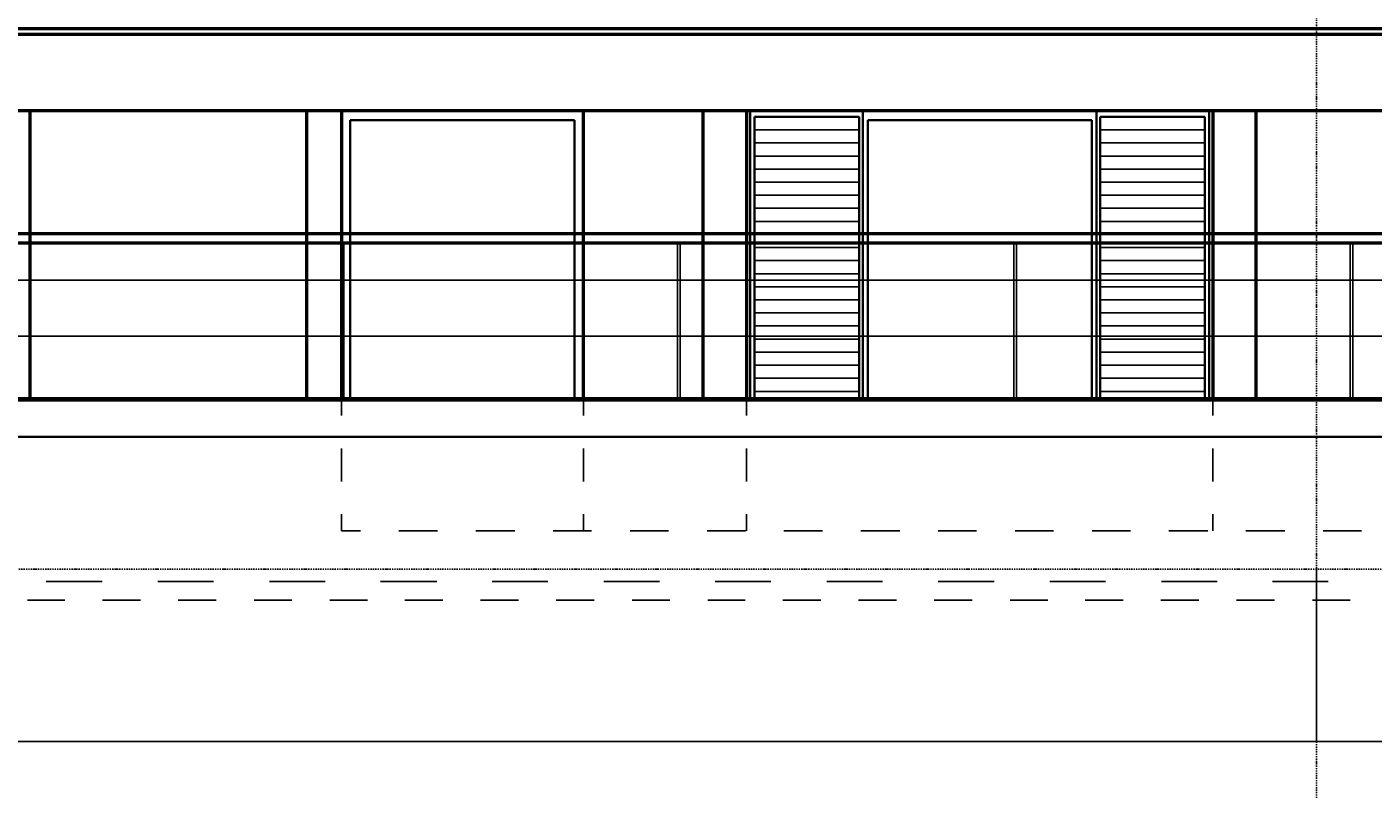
# Model space of a CAD drawing. Header units: millimetres. Extents: x -16263 to 65836, y 12201 to 60971.
# Tile 20 of 66: x 38359 to 45561, y 12866 to 16995. Entities that reach past the tile are written whole.
import ezdxf

# ---------------------------------------------------------------- set-up
doc = ezdxf.new("R2010")
doc.units = ezdxf.units.MM
doc.linetypes.add('DASHDOT', pattern=[25.4, 12.7, -6.35, 0, -6.35])
for name, color, linetype in [('AL$4A---_STEMPEL', 7, 'Continuous'), ('maat', 1, 'Continuous'), ('stramien', 1, 'DASHDOT'), ('vanarris', 253, 'Continuous')]:
    doc.layers.add(name, color=color, linetype=linetype)
doc.styles.get("Standard").update_dxf_attribs({"font": 'arial.ttf'})
doc.dimstyles.new('Annotative', dxfattribs={"dimscale": 0, "dimtxt": 2.5, "dimasz": 2.5, "dimexe": 1.25, "dimexo": 0.625, "dimtad": 1, "dimtxsty": 'Standard', "dimcen": 2.5, "dimadec": 0, "dimazin": 0, "dimtfac": 1, "dimtmove": 0, "dimatfit": 3, "dimfxl": 1, "dimarcsym": 0})

# ---------------------------------------------------------------- blocks, each defined once
blk = doc.blocks.new('*U130')
at = {"layer": 'stramien', "color": 1, "ltscale": 0.5}
blk.add_lwpolyline([(0, 21501.2), (0, -21501.2)], dxfattribs=at)
blk = doc.blocks.new('*U129')
at = {"layer": 'stramien', "color": 0, "linetype": 'ByBlock', "lineweight": -2, "transparency": 16777216}
blk.add_blockref('*U130', (36000, 0), dxfattribs=at)
blk = doc.blocks.new('vanarris noord')
at = {"layer": 'vanarris', "lineweight": 50}
for p, q in [((21600, -2870), (28800, -2870)), ((28800, -2870), (36000, -2870)), ((21600, -2900), (28800, -2900)), ((28800, -2900), (36000, -2900)), ((43500, -3310), (-25500, -3310)), ((21920, -4855), (21920, -3310)), ((23400, -4855), (23400, -3310)), ((23585, -3310), (23585, -4855)), ((24880, -4855), (24880, -3310)), ((25520, -4855), (25520, -3310)), ((25752.5, -3310), (25752.5, -4855)), ((28247.5, -3310), (28247.5, -4855)), ((28480, -4855), (28480, -3310)), ((14467.5, -3967.5), (32690, -3967.5)), ((14467.5, -4017.5), (32690, -4017.5))]:
    blk.add_line(p, q, dxfattribs=at)
at = {"layer": 'vanarris', "lineweight": 35}
for p, q in [((26375, -3310), (26375, -4855)), ((27625, -3310), (27625, -4855)), ((23632.5, -3360), (24832.5, -3360)), ((23632.5, -3360), (23632.5, -4855)), ((24832.5, -3360), (24832.5, -4855)), ((25772.5, -3320), (25772.5, -4855)), ((25795, -3342.5), (25795, -4855)), ((25795, -3342.5), (26355, -3342.5)), ((26355, -3342.5), (26355, -4855)), ((26402.5, -3360), (26402.5, -4855)), ((26402.5, -3360), (27600, -3360)), ((27600, -3360), (27600, -4855)), ((27645, -3342.5), (27645, -4855)), ((28205, -3342.5), (27645, -3342.5)), ((28205, -3342.5), (28205, -4855)), ((28227.5, -3320), (28227.5, -4855)), ((36100, -5055), (-30491.1, -5055))]:
    blk.add_line(p, q, dxfattribs=at)
at = {"layer": 'vanarris', "lineweight": 25}
for p, q in [((25795, -3412.5), (26355, -3412.5)), ((28205, -3412.5), (27645, -3412.5)), ((25795, -3482.5), (26355, -3482.5)), ((28205, -3482.5), (27645, -3482.5)), ((25795, -3552.5), (26355, -3552.5)), ((28205, -3552.5), (27645, -3552.5)), ((25795, -3622.5), (26355, -3622.5)), ((28205, -3622.5), (27645, -3622.5)), ((25795, -3692.5), (26355, -3692.5)), ((28205, -3692.5), (27645, -3692.5)), ((25795, -3762.5), (26355, -3762.5)), ((28205, -3762.5), (27645, -3762.5)), ((25795, -3832.5), (26355, -3832.5)), ((28205, -3832.5), (27645, -3832.5)), ((25795, -3902.5), (26355, -3902.5)), ((28205, -3902.5), (27645, -3902.5)), ((23582.5, -4017.5), (23582.5, -4855)), ((23597.5, -4017.5), (23597.5, -4855)), ((25382.5, -4017.5), (25382.5, -4855)), ((25397.5, -4017.5), (25397.5, -4855)), ((25795, -3972.5), (26355, -3972.5)), ((27182.5, -4017.5), (27182.5, -4855)), ((27197.5, -4017.5), (27197.5, -4855)), ((28205, -3972.5), (27645, -3972.5)), ((28982.5, -4017.5), (28982.5, -4855)), ((28997.5, -4017.5), (28997.5, -4855)), ((25795, -4042.5), (26355, -4042.5)), ((28205, -4042.5), (27645, -4042.5)), ((25795, -4112.5), (26355, -4112.5)), ((28205, -4112.5), (27645, -4112.5)), ((14467.5, -4217.5), (32690, -4217.5)), ((25795, -4182.5), (26355, -4182.5)), ((28205, -4182.5), (27645, -4182.5)), ((25795, -4252.5), (26355, -4252.5)), ((28205, -4252.5), (27645, -4252.5)), ((25795, -4322.5), (26355, -4322.5)), ((25795, -4392.5), (26355, -4392.5)), ((28205, -4322.5), (27645, -4322.5)), ((28205, -4392.5), (27645, -4392.5)), ((25795, -4462.5), (26355, -4462.5)), ((28205, -4462.5), (27645, -4462.5)), ((14467.5, -4517.5), (32690, -4517.5)), ((25795, -4532.5), (26355, -4532.5)), ((28205, -4532.5), (27645, -4532.5)), ((25795, -4602.5), (26355, -4602.5)), ((28205, -4602.5), (27645, -4602.5)), ((25795, -4672.5), (26355, -4672.5)), ((28205, -4672.5), (27645, -4672.5)), ((25795, -4742.5), (26355, -4742.5)), ((28205, -4742.5), (27645, -4742.5)), ((25795, -4812.5), (26355, -4812.5)), ((28205, -4812.5), (27645, -4812.5)), ((14467.5, -4855), (32690, -4855)), ((23585, -4855), (23585, -4942.5)), ((24880, -4855), (24880, -4942.5)), ((25752.5, -4855), (25752.5, -4942.5)), ((28247.5, -4855), (28247.5, -4942.5)), ((23585, -5117.5), (23585, -5295)), ((24880, -5117.5), (24880, -5295)), ((25752.5, -5117.5), (25752.5, -5295)), ((28247.5, -5117.5), (28247.5, -5295)), ((23585, -5470), (23585, -5560)), ((24880, -5470), (24880, -5560)), ((25752.5, -5470), (25752.5, -5560)), ((28247.5, -5470), (28247.5, -5560)), ((23585, -5560), (23687.5, -5560)), ((23892.5, -5560), (24100, -5560)), ((24305, -5560), (24512.5, -5560)), ((24717.5, -5560), (24922.5, -5560)), ((25130, -5560), (25335, -5560)), ((25542.5, -5560), (25747.5, -5560)), ((25952.5, -5560), (26160, -5560)), ((26365, -5560), (26572.5, -5560)), ((26777.5, -5560), (26982.5, -5560)), ((27190, -5560), (27395, -5560)), ((27602.5, -5560), (27807.5, -5560)), ((28012.5, -5560), (28220, -5560)), ((28425, -5560), (28632.5, -5560)), ((28837.5, -5560), (29042.5, -5560)), ((22005, -5830), (22305, -5830)), ((22602.5, -5830), (22900, -5830)), ((23200, -5830), (23497.5, -5830)), ((23795, -5830), (24095, -5830)), ((24392.5, -5830), (24690, -5830)), ((24990, -5830), (25287.5, -5830)), ((25585, -5830), (25882.5, -5830)), ((26182.5, -5830), (26480, -5830)), ((26777.5, -5830), (27077.5, -5830)), ((27375, -5830), (27672.5, -5830)), ((27972.5, -5830), (28270, -5830)), ((28567.5, -5830), (28865, -5830)), ((21905, -5930), (22105, -5930)), ((22307.5, -5930), (22510, -5930)), ((22712.5, -5930), (22915, -5930)), ((23117.5, -5930), (23320, -5930)), ((23522.5, -5930), (23725, -5930)), ((23925, -5930), (24127.5, -5930)), ((24330, -5930), (24532.5, -5930)), ((24735, -5930), (24937.5, -5930)), ((25140, -5930), (25342.5, -5930)), ((25545, -5930), (25745, -5930)), ((25947.5, -5930), (26150, -5930)), ((26352.5, -5930), (26555, -5930)), ((26757.5, -5930), (26960, -5930)), ((27162.5, -5930), (27365, -5930)), ((27565, -5930), (27767.5, -5930)), ((27970, -5930), (28172.5, -5930)), ((28375, -5930), (28577.5, -5930)), ((28780, -5930), (28982.5, -5930))]:
    blk.add_line(p, q, dxfattribs=at)
at = {"layer": 'vanarris', "lineweight": 70}
blk.add_line((14400, -4855), (32720, -4855), dxfattribs=at)
blk = doc.blocks.new('*D281')
at = {"layer": 'Defpoints', "color": 0, "transparency": 16777216}
for p in [(38058.9, 14091.2), (45258.9, 14091.2), (45258.9, 13168.9)]:
    blk.add_point(p, dxfattribs=at)
at = {"layer": 'maat', "color": 0, "lineweight": -2, "transparency": 16777216}
for p, q in [((38058.9, 14090.6), (38058.9, 13167.7)), ((45258.9, 14090.6), (45258.9, 13167.7)), ((38061.4, 13168.9), (45256.4, 13168.9))]:
    blk.add_line(p, q, dxfattribs=at)
at = {"layer": 'maat', "color": 0, "transparency": 16777216}
for points in [[(38061.4, 13169.4), (38061.4, 13168.5), (38058.9, 13168.9)], [(45256.4, 13169.4), (45256.4, 13168.5), (45258.9, 13168.9)]]:
    blk.add_solid(points, dxfattribs=at)
at = {"layer": 'maat', "color": 0, "transparency": 16777216, "insert": (41658.9, 13170.8), "char_height": 2.5, "attachment_point": 5}
blk.add_mtext('7200', dxfattribs=at)
blk = doc.blocks.new('*D282')
at = {"layer": 'Defpoints', "color": 0, "transparency": 16777216}
for p in [(45258.9, 14091.2), (52458.9, 14091.2), (52458.9, 13168.9)]:
    blk.add_point(p, dxfattribs=at)
at = {"layer": 'maat', "color": 0, "lineweight": -2, "transparency": 16777216}
for p, q in [((45258.9, 14090.6), (45258.9, 13167.7)), ((52458.9, 14090.6), (52458.9, 13167.7)), ((45261.4, 13168.9), (52456.4, 13168.9))]:
    blk.add_line(p, q, dxfattribs=at)
at = {"layer": 'maat', "color": 0, "transparency": 16777216}
for points in [[(45261.4, 13169.4), (45261.4, 13168.5), (45258.9, 13168.9)], [(52456.4, 13169.4), (52456.4, 13168.5), (52458.9, 13168.9)]]:
    blk.add_solid(points, dxfattribs=at)
at = {"layer": 'maat', "color": 0, "transparency": 16777216, "insert": (48858.9, 13170.8), "char_height": 2.5, "attachment_point": 5}
blk.add_mtext('7200', dxfattribs=at)

msp = doc.modelspace()

# ---------------------------------------------------------------- linework, layer by layer
at = {"layer": 'stramien', "color": 1, "ltscale": 0.5}
msp.add_lwpolyline([(-16263.493, 14091.188), (63899.959, 14091.188)], dxfattribs=at)

# ---------------------------------------------------------------- block references
at = {"layer": 'AL$4A---_STEMPEL'}
msp.add_blockref('vanarris noord', (16456.374, 19856.188), dxfattribs=at)
at = {"layer": 'stramien'}
msp.add_blockref('*U129', (9258.874, 34367.487), dxfattribs=at)

# ---------------------------------------------------------------- dimensions: what is measured, and where the dimension line sits
at = {"layer": 'maat'}
for base, p1, p2, picture, middle in [((45258.874, 13168.937), (38058.874, 14091.188), (45258.874, 14091.188), '*D281', (41658.874, 13170.839)), ((52458.874, 13168.937), (45258.874, 14091.188), (52458.874, 14091.188), '*D282', (48858.874, 13170.839))]:
    dim = msp.add_linear_dim(base=base, p1=p1, p2=p2, dimstyle='Annotative', dxfattribs=at)
    dim.commit()
    dim.dimension.update_dxf_attribs({"geometry": picture, "text_midpoint": middle})

doc.saveas('drawing.dxf')
